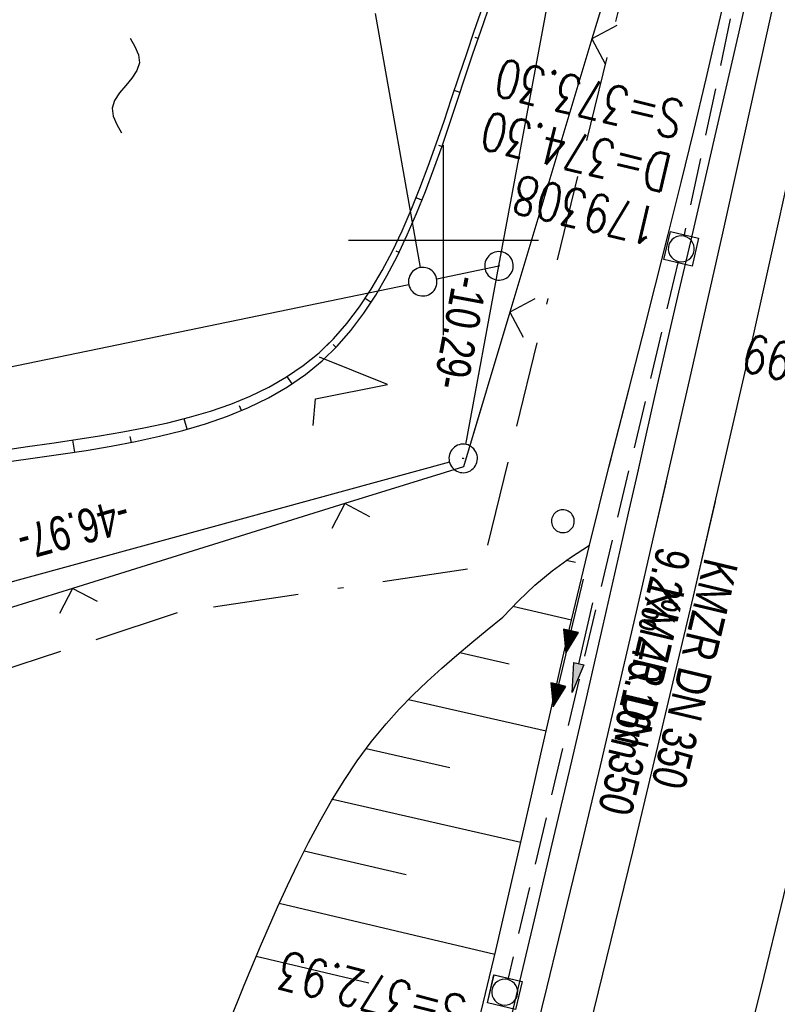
# Model space of a CAD drawing. Extents: x 508275 to 508667, y 447201 to 448341.
# Tile 3 of 33: x 508378 to 508418, y 447260 to 447312. Entities that reach past the tile are written whole.
import ezdxf

# ---------------------------------------------------------------- set-up
doc = ezdxf.new("R2010")
doc.units = 0
doc.header["$LTSCALE"] = 10
doc.header["$MEASUREMENT"] = 0
for name, pattern in [('ACAD_ISO16W100', [73, 15, -6.5, 15, -6.5, 15, -7, 1, -7]), ('AUSGEZOGEN', [0]), ('LT00', [0]), ('STRICHLINIE2', [0.375, 0.25, -0.125])]:
    doc.linetypes.add(name, pattern=pattern)
doc.layers.get('0').update_dxf_attribs({"linetype": 'LT00'})
for name, color, linetype in [('--EK_FBR', 250, 'LT00'), ('--EK_Halt-Pfeil', 4, 'LT00'), ('--EK_Haltung', 7, 'STRICHLINIE2'), ('--EK_Haltung-Text', 140, 'LT00'), ('--EK_RRB', 181, 'LT00'), ('--EK_Schacht-Text', 5, 'LT00'), ('--EL_DFK_AB_L', 21, 'LT00'), ('--EL_DFK_AB_P', 7, 'LT00'), ('--EL_Halt-Pfeil', 4, 'LT00'), ('--EL_Haltung', 182, 'STRICHLINIE2'), ('--EL_Haltung-Text', 182, 'LT00'), ('--WASSER_NUTZUNG', 180, 'Continuous'), ('ABSTAND', 8, 'LT00'), ('BAB-KABEL', 220, 'ACAD_ISO16W100'), ('DFK_AB_L', 21, 'LT00'), ('DFK_AB_P', 7, 'LT00'), ('DFK_GZPKT', 250, 'LT00'), ('DFK_KATASTER', 250, 'LT00'), ('DFK_NUTZUNG', 250, 'LT00'), ('DFK_VERMPKT', 252, 'LT00'), ('PFEIL', 140, 'AUSGEZOGEN'), ('V126_AFBR_BAB', 250, 'LT00'), ('V126_BOESCH', 250, 'LT00'), ('V126_BOSCHUNG', 250, 'LT00'), ('V126_GRABEN', 250, 'LT00'), ('V126_KA_MULD', 182, 'LT00'), ('V126_LD_MARK', 250, 'LT00'), ('V126_RASTER', 250, 'LT00'), ('V126_ZAUN', 40, 'LT00'), ('V127_AFBR_BAB', 250, 'LT00'), ('V127_BOESCH', 250, 'LT00'), ('V127_BOSCHUNG', 250, 'LT00'), ('V127_GRABEN', 250, 'LT00'), ('V127_KA_MULD', 182, 'LT00'), ('V127_LD_MARK', 250, 'LT00'), ('V127_ZAUN', 40, 'LT00')]:
    doc.layers.add(name, color=color, linetype=linetype)
doc.styles.add('Haltungsbeschriftung', font='ARIAL.TTF', dxfattribs={"width": 0.75})
doc.styles.add('schachtbeschriftung', font='romans.shx', dxfattribs={"width": 0.75, "height": 2})
doc.styles.get("Standard").update_dxf_attribs({"font": 'ARIAL.TTF'})

# ---------------------------------------------------------------- blocks, each defined once
blk = doc.blocks.new('SYMB7010')
at = {"color": 0, "linetype": 'ByBlock'}
for points in [[(-0.031408, 0.499213), (-0.093728, 0.49134), (-0.15457, 0.475719), (-0.212975, 0.452595), (-0.268021, 0.422333), (-0.31884, 0.385411), (-0.36463, 0.342411), (-0.40467, 0.29401), (-0.438329, 0.240973), (-0.465074, 0.184136), (-0.484486, 0.124395), (-0.496256, 0.062692), (-0.5002, 0)], [(0.5002, 0), (0.496256, 0.062692), (0.484485, 0.124395), (0.465074, 0.184136), (0.438329, 0.240973), (0.40467, 0.29401), (0.36463, 0.342411), (0.31884, 0.385411), (0.268021, 0.422333), (0.212975, 0.452595), (0.15457, 0.475719), (0.093728, 0.49134), (0.031408, 0.499213), (-0.031408, 0.499213)], [(-0.5002, 0), (-0.496256, -0.062692), (-0.484486, -0.124395), (-0.465075, -0.184136), (-0.438329, -0.240973), (-0.404671, -0.29401), (-0.36463, -0.342411), (-0.31884, -0.385411), (-0.268021, -0.422333), (-0.212975, -0.452595), (-0.154571, -0.475719), (-0.093728, -0.49134), (-0.031408, -0.499213), (0.031408, -0.499213)], [(0.031408, -0.499213), (0.093728, -0.491341), (0.15457, -0.475719), (0.212975, -0.452595), (0.268021, -0.422333), (0.31884, -0.385411), (0.36463, -0.342411), (0.404671, -0.294011), (0.438329, -0.240974), (0.465075, -0.184136), (0.484486, -0.124395), (0.496256, -0.062692), (0.500201, 0)]]:
    blk.add_lwpolyline(points, dxfattribs=at)
blk = doc.blocks.new('SYMB7222')
at = {"color": 0, "linetype": 'ByBlock'}
blk.add_line((0, 0.185), (-0.11, -0.185), dxfattribs=at)
blk.add_lwpolyline([(0.25, -0.185), (0.11, -0.185), (0, 0.185)], dxfattribs=at)
blk = doc.blocks.new('SYMB7251')
at = {"color": 0, "linetype": 'ByBlock'}
for points in [[(-0.25, 0), (-0.208333, 0.028889), (-0.166667, 0.051111), (-0.125, 0.06), (-0.083333, 0.051111), (-0.041667, 0.028889), (0, 0)], [(0, 0), (0.041667, -0.028889), (0.083333, -0.051111), (0.125, -0.06), (0.166667, -0.051111), (0.208333, -0.028889), (0.25, 0)]]:
    blk.add_lwpolyline(points, dxfattribs=at)
blk = doc.blocks.new('SYMB0003')
at = {"color": 0, "linetype": 'ByBlock'}
for p, q in [((-0.015712, 0), (0.010166, 0.012015)), ((0, -0.021257), (-0.015712, 0)), ((0.010166, 0.012015), (0, -0.021257))]:
    blk.add_line(p, q, dxfattribs=at)
for points in [[(-0.031395, 0.499013), (-0.093691, 0.491144), (-0.154509, 0.475528), (-0.21289, 0.452414), (-0.267913, 0.422164), (-0.318712, 0.385257), (-0.364484, 0.342274), (-0.404509, 0.293893), (-0.438154, 0.240877), (-0.464888, 0.184062), (-0.484292, 0.124345), (-0.496058, 0.062667), (-0.5, 0)], [(0.5, 0), (0.496057, 0.062667), (0.484292, 0.124345), (0.464888, 0.184062), (0.438153, 0.240877), (0.404509, 0.293893), (0.364484, 0.342274), (0.318712, 0.385257), (0.267913, 0.422164), (0.21289, 0.452414), (0.154509, 0.475528), (0.093691, 0.491144), (0.031395, 0.499013), (-0.031395, 0.499013)], [(-0.5, 0), (-0.496058, -0.062667), (-0.484292, -0.124345), (-0.464888, -0.184062), (-0.438154, -0.240877), (-0.404509, -0.293893), (-0.364485, -0.342274), (-0.318712, -0.385257), (-0.267914, -0.422164), (-0.21289, -0.452414), (-0.154509, -0.475529), (-0.093691, -0.491144), (-0.031395, -0.499014), (0.031395, -0.499014)], [(0.031395, -0.499014), (0.093691, -0.491144), (0.154509, -0.475529), (0.21289, -0.452414), (0.267914, -0.422164), (0.318712, -0.385257), (0.364485, -0.342274), (0.404509, -0.293893), (0.438154, -0.240877), (0.464889, -0.184062), (0.484292, -0.124345), (0.496058, -0.062667), (0.5, 0)]]:
    blk.add_lwpolyline(points, dxfattribs=at)
blk = doc.blocks.new('SYMB0024')
at = {"color": 0, "linetype": 'ByBlock'}
for p, q in [((-0.5, 0.5), (0, 0)), ((0, 0), (0.5, 0.5))]:
    blk.add_line(p, q, dxfattribs=at)
blk = doc.blocks.new('Pfreil3')
at = {"layer": 'PFEIL'}
blk.add_hatch(color=256, dxfattribs=at).paths.add_polyline_path([(-1.549, 0.273), (-1.549, -0.273), (0, 0)])
for p, q in [((-1.549, 0), (-4.831, 0)), ((-1.549, -0.273), (-1.549, 0.273)), ((-1.549, 0.273), (0, 0)), ((0, 0), (-1.549, -0.273))]:
    blk.add_line(p, q, dxfattribs=at)
blk = doc.blocks.new('SYMB1210')
at = {"color": 0, "linetype": 'ByBlock'}
blk.add_line((0.018815, -0.179014), (0.055623, -0.17119), dxfattribs=at)
for points in [[(-0.2, -0.2), (-0.2, 0.2), (0.2, 0.2), (0.2, -0.2), (-0.2, -0.2)], [(0.018815, 0.179014), (-0.018815, 0.179014), (-0.055623, 0.17119), (-0.09, 0.155885), (-0.120444, 0.133766), (-0.145623, 0.105801), (-0.164438, 0.073213), (-0.176067, 0.037424), (-0.18, 0)], [(0.18, 0), (0.176067, 0.037424), (0.164438, 0.073213), (0.145623, 0.105801), (0.120444, 0.133766), (0.09, 0.155885), (0.055623, 0.17119), (0.018815, 0.179014)], [(-0.18, 0), (-0.176067, -0.037424), (-0.164438, -0.073213), (-0.145623, -0.105801), (-0.120444, -0.133766), (-0.09, -0.155885), (-0.055623, -0.17119), (-0.018815, -0.179014), (0.018815, -0.179014)], [(0.055623, -0.17119), (0.09, -0.155885), (0.120444, -0.133766), (0.145623, -0.105801), (0.164438, -0.073213), (0.176067, -0.037424), (0.18, 0)]]:
    blk.add_lwpolyline(points, dxfattribs=at)
blk = doc.blocks.new('SYMB0070')
at = {"color": 0, "linetype": 'ByBlock'}
for p, q in [((-0.5, 0), (0.2, 0)), ((0.5, 0), (0.2, 0.1)), ((0.2, 0.1), (0.2, 0)), ((0.468, 0), (0.21, 0.086)), ((0.21, 0.086), (0.21, -0.086)), ((0.21, -0.086), (0.468, 0)), ((0.22, -0.072), (0.437, 0)), ((0.23, -0.058), (0.405, 0)), ((0.24, -0.045), (0.374, 0)), ((0.342, 0), (0.25, 0.031)), ((0.25, 0.031), (0.25, -0.031)), ((0.25, -0.031), (0.342, 0)), ((0.26, -0.017), (0.31, 0)), ((0.27, -0.003), (0.279, 0))]:
    blk.add_line(p, q, dxfattribs=at)
for points in [[(0.2, 0), (0.2, -0.1), (0.5, 0)], [(0.437, 0), (0.22, 0.072), (0.22, -0.072)], [(0.405, 0), (0.23, 0.058), (0.23, -0.058)], [(0.374, 0), (0.24, 0.045), (0.24, -0.045)], [(0.31, 0), (0.26, 0.017), (0.26, -0.017)], [(0.279, 0), (0.27, 0.003), (0.27, -0.003)]]:
    blk.add_lwpolyline(points, dxfattribs=at)

msp = doc.modelspace()

# ---------------------------------------------------------------- linework, layer by layer
at = {"layer": '--EK_FBR', "color": 2}
for points in [[(508405.997, 447218.821), (508406.797, 447221.818), (508407.829, 447225.731), (508408.851, 447229.647), (508409.864, 447233.565), (508410.869, 447237.485), (508411.868, 447241.406), (508413.091, 447246.232), (508414.305, 447251.06), (508415.51, 447255.89), (508416.704, 447260.723), (508417.886, 447265.559), (508419.8, 447273.521), (508421.677, 447281.492), (508423.517, 447289.472), (508424.847, 447295.347), (508426.159, 447301.226), (508427.454, 447307.109), (508428.732, 447312.996)], [(508405.997, 447218.821), (508406.797, 447221.818), (508407.829, 447225.731), (508408.851, 447229.647), (508409.864, 447233.565), (508410.869, 447237.485), (508411.868, 447241.406), (508413.091, 447246.232), (508414.305, 447251.06), (508415.51, 447255.89), (508416.704, 447260.723), (508417.886, 447265.559), (508419.8, 447273.521), (508421.677, 447281.492), (508422.041, 447283.073)]]:
    msp.add_lwpolyline(points, dxfattribs=at)
at = {"layer": '--EK_FBR'}
for points in [[(508394.917, 447220.106), (508395.25, 447221.329), (508396.561, 447226.187), (508397.859, 447231.049), (508399.144, 447235.914), (508400.414, 447240.783), (508401.669, 447245.656), (508403.579, 447253.203), (508405.449, 447260.76), (508407.281, 447268.326), (508408.244, 447272.372), (508409.196, 447276.419), (508410.14, 447280.469), (508411.076, 447284.521), (508412.005, 447288.574), (508412.929, 447292.629), (508413.807, 447296.501), (508414.679, 447300.374), (508415.544, 447304.248), (508416.401, 447308.125), (508417.247, 447312.003)], [(508394.917, 447220.106), (508395.25, 447221.329), (508396.561, 447226.187), (508397.859, 447231.049), (508399.144, 447235.914), (508400.414, 447240.783), (508401.669, 447245.656), (508403.579, 447253.203), (508405.449, 447260.76), (508407.281, 447268.326), (508408.244, 447272.371), (508409.196, 447276.419), (508410.14, 447280.469), (508411.076, 447284.521), (508411.717, 447287.317)]]:
    msp.add_lwpolyline(points, dxfattribs=at)
at = {"layer": '--EK_Haltung'}
for p, q in [((508420.539, 447337.305), (508412.65, 447300.279)), ((508412.32, 447298.817), (508403.387, 447261.201))]:
    msp.add_line(p, q, dxfattribs=at)
at = {"layer": '--EK_RRB'}
msp.add_lwpolyline([(508377.156, 447288.365), (508378.52, 447288.554), (508379.872, 447288.747), (508381.206, 447288.951), (508382.519, 447289.172), (508383.808, 447289.417), (508385.067, 447289.69), (508386.294, 447289.999), (508387.484, 447290.35), (508388.632, 447290.747), (508389.736, 447291.199), (508390.791, 447291.71), (508391.793, 447292.287), (508392.738, 447292.935), (508393.623, 447293.662), (508394.403, 447294.427), (508395.128, 447295.261), (508395.804, 447296.159), (508396.434, 447297.115), (508397.022, 447298.124), (508397.574, 447299.178), (508398.091, 447300.274), (508398.58, 447301.403), (508399.044, 447302.562), (508399.488, 447303.744), (508399.915, 447304.943), (508400.33, 447306.153), (508400.736, 447307.368), (508401.139, 447308.583), (508401.542, 447309.792), (508401.95, 447310.989), (508402.508, 447312.564)], dxfattribs=at)
at = {"layer": '--EL_DFK_AB_L'}
for p, q in [((508402.911, 447298.649), (508430.954, 447449.633)), ((508401.168, 447289.267), (508402.911, 447298.649)), ((508400.307, 447288.331), (508356.444, 447276.337))]:
    msp.add_line(p, q, dxfattribs=at)
at = {"layer": '--EL_Haltung'}
for p, q in [((508420.539, 447337.305), (508412.65, 447300.279)), ((508412.32, 447298.817), (508403.387, 447261.201))]:
    msp.add_line(p, q, dxfattribs=at)
at = {"layer": 'BAB-KABEL', "ltscale": 0.03, "flags": 128}
msp.add_lwpolyline([(508483.284, 448141.058), (508483.035, 448139.227), (508479.751, 448113.403), (508481.527, 448103.17), (508480.164, 448094.262), (508478.935, 448090.579), (508477.433, 448087.401), (508476.34, 448080.034), (508472.781, 448052.024), (508471.007, 448040.418), (508470.052, 448032.878), (508469.506, 448025.92), (508468.687, 448016.779), (508466.83, 447996.179), (508463.714, 447929.595), (508460.374, 447843.858), (508458.4, 447784.541), (508457.287, 447767.197), (508455.205, 447723.038), (508453.729, 447699.288), (508451.379, 447637.698), (508449.204, 447601.324), (508447.463, 447580.353), (508445.551, 447556.949), (508439.899, 447511.622), (508435.634, 447479.341), (508431.536, 447447.33), (508425.814, 447408.25), (508422.058, 447386.255), (508419.489, 447370.364), (508419.463, 447366.692), (508417.017, 447353.034), (508419.671, 447348.567), (508418.263, 447336.935), (508413.792, 447330.933), (508402.026, 447282.819), (508386.099, 447280.447), (508366.681, 447274.025), (508361.372, 447269.698), (508361.657, 447256.667), (508362.195, 447223.902)], dxfattribs=at)
at = {"layer": 'DFK_AB_L'}
for p, q in [((508402.911, 447298.649), (508430.954, 447449.633)), ((508401.168, 447289.267), (508402.911, 447298.649)), ((508400.307, 447288.331), (508356.444, 447276.337))]:
    msp.add_line(p, q, dxfattribs=at)
at = {"layer": 'DFK_KATASTER'}
for p, q in [((508396.4, 447311.919), (508398.77, 447298.559)), ((508399.635, 447297.972), (508402.911, 447298.649)), ((508356.155, 447288.98), (508398.166, 447297.666))]:
    msp.add_line(p, q, dxfattribs=at)
at = {"layer": 'V126_AFBR_BAB', "color": 0}
msp.add_lwpolyline([(508405.997, 447218.821), (508406.797, 447221.818), (508407.829, 447225.731), (508408.851, 447229.647), (508409.864, 447233.565), (508410.869, 447237.485), (508411.868, 447241.406), (508413.091, 447246.232), (508414.305, 447251.06), (508415.51, 447255.89), (508416.704, 447260.723), (508417.886, 447265.559), (508419.8, 447273.521), (508421.677, 447281.492), (508423.517, 447289.472), (508424.847, 447295.347), (508426.159, 447301.226), (508427.454, 447307.109), (508428.732, 447312.996)], dxfattribs=at)
at = {"layer": 'V126_AFBR_BAB'}
msp.add_lwpolyline([(508394.917, 447220.106), (508395.25, 447221.329), (508396.561, 447226.187), (508397.859, 447231.049), (508399.144, 447235.914), (508400.414, 447240.783), (508401.669, 447245.656), (508403.579, 447253.203), (508405.449, 447260.76), (508407.281, 447268.326), (508408.244, 447272.372), (508409.196, 447276.419), (508410.14, 447280.469), (508411.076, 447284.521), (508412.005, 447288.574), (508412.929, 447292.629), (508413.807, 447296.501), (508414.679, 447300.374), (508415.544, 447304.248), (508416.401, 447308.125), (508417.247, 447312.003)], dxfattribs=at)
at = {"layer": 'V126_BOESCH'}
for points in [[(508376.841, 447288.964), (508378.13, 447289.149), (508379.407, 447289.331), (508380.669, 447289.517), (508381.913, 447289.711), (508383.135, 447289.92), (508384.333, 447290.15), (508385.502, 447290.406), (508386.64, 447290.693), (508387.743, 447291.018), (508388.808, 447291.387), (508389.832, 447291.804), (508390.812, 447292.277), (508391.743, 447292.81), (508392.624, 447293.41), (508393.451, 447294.081), (508394.211, 447294.818), (508394.919, 447295.624), (508395.579, 447296.494), (508396.195, 447297.423), (508396.771, 447298.403), (508397.311, 447299.431), (508397.82, 447300.499), (508398.3, 447301.603), (508398.756, 447302.735), (508399.193, 447303.892), (508399.613, 447305.065), (508400.021, 447306.251), (508400.422, 447307.442), (508400.818, 447308.634), (508401.214, 447309.82), (508401.614, 447310.994), (508402.173, 447312.577)], [(508377.156, 447288.365), (508378.52, 447288.554), (508379.872, 447288.747), (508381.206, 447288.951), (508382.519, 447289.172), (508383.808, 447289.417), (508385.067, 447289.69), (508386.294, 447289.999), (508387.484, 447290.35), (508388.632, 447290.747), (508389.736, 447291.199), (508390.791, 447291.71), (508391.793, 447292.287), (508392.738, 447292.935), (508393.623, 447293.662), (508394.403, 447294.427), (508395.128, 447295.261), (508395.804, 447296.159), (508396.434, 447297.115), (508397.022, 447298.124), (508397.574, 447299.178), (508398.091, 447300.274), (508398.58, 447301.403), (508399.044, 447302.562), (508399.488, 447303.744), (508399.915, 447304.943), (508400.33, 447306.153), (508400.736, 447307.368), (508401.139, 447308.583), (508401.542, 447309.792), (508401.95, 447310.989), (508402.508, 447312.564)], [(508388.699, 447258.786), (508389.517, 447260.846), (508390.373, 447262.896), (508391.269, 447264.936), (508391.794, 447266.081), (508392.337, 447267.217), (508392.901, 447268.341), (508393.492, 447269.449), (508394.113, 447270.535), (508394.768, 447271.596), (508395.462, 447272.627), (508396.198, 447273.623), (508396.98, 447274.581), (508397.669, 447275.347), (508398.389, 447276.086), (508399.136, 447276.803), (508399.904, 447277.502), (508400.689, 447278.185), (508401.488, 447278.857), (508402.296, 447279.521), (508403.108, 447280.182), (508403.928, 447281.045), (508404.798, 447281.858), (508405.713, 447282.619), (508406.672, 447283.325), (508407.671, 447283.973)]]:
    msp.add_lwpolyline(points, dxfattribs=at)
at = {"layer": 'V126_BOSCHUNG'}
for p, q in [((508401.818, 447310.605), (508401.667, 447310.658)), ((508400.867, 447307.762), (508400.562, 447307.865)), ((508399.906, 447304.918), (508399.753, 447304.972)), ((508398.862, 447302.099), (508398.555, 447302.226)), ((508397.655, 447299.346), (508397.501, 447299.425)), ((508396.186, 447296.725), (508395.881, 447296.937)), ((508394.345, 447294.367), (508394.199, 447294.511)), ((508392.044, 447292.449), (508391.782, 447292.835)), ((508389.381, 447291.046), (508389.273, 447291.286)), ((508386.524, 447290.063), (508386.356, 447290.617)), ((508380.615, 447288.859), (508380.51, 447289.493)), ((508383.585, 447289.372), (508383.52, 447289.676)), ((508406.932, 447283.049), (508406.446, 447283.165)), ((508406.727, 447280.019), (508403.635, 447280.747)), ((508403.449, 447277.714), (508400.844, 447278.316)), ((508405.391, 447274.196), (508398.146, 447275.842)), ((508400.328, 447272.27), (508395.928, 447273.269)), ((508404.06, 447268.334), (508394.157, 447270.607)), ((508398.025, 447266.64), (508392.668, 447267.883)), ((508402.693, 447262.452), (508391.359, 447265.135)), ((508396.07, 447260.936), (508390.142, 447262.353))]:
    msp.add_line(p, q, dxfattribs=at)
at = {"layer": 'V126_GRABEN'}
for points in [[(508401.334, 447256.761), (508402.744, 447262.668), (508404.117, 447268.584), (508404.618, 447270.785), (508405.117, 447272.985), (508405.615, 447275.186), (508406.117, 447277.385), (508406.625, 447279.583), (508407.142, 447281.779), (508407.671, 447283.973), (508408.176, 447286.017), (508408.691, 447288.06), (508409.211, 447290.101), (508409.734, 447292.141), (508410.43, 447294.861), (508411.122, 447297.581), (508411.807, 447300.303), (508412.484, 447303.027), (508413.151, 447305.754), (508413.804, 447308.484), (508414.441, 447311.217), (508415.06, 447313.954)], [(508402.886, 447256.325), (508403.835, 447260.297), (508404.776, 447264.27), (508405.712, 447268.245), (508406.611, 447272.084), (508407.503, 447275.925), (508408.388, 447279.767), (508409.264, 447283.611), (508409.726, 447285.657), (508410.186, 447287.702), (508410.647, 447289.748), (508411.111, 447291.792), (508411.738, 447294.531), (508412.371, 447297.269), (508413.006, 447300.006), (508413.643, 447302.743), (508414.279, 447305.479), (508414.911, 447308.217), (508415.538, 447310.956), (508416.157, 447313.697)]]:
    msp.add_lwpolyline(points, dxfattribs=at)
at = {"layer": 'V126_LD_MARK'}
msp.add_lwpolyline([(508439.353, 447414.494), (508437.645, 447404.06), (508435.882, 447393.636), (508434.064, 447383.222), (508432.189, 447372.817), (508430.258, 447362.424), (508427.646, 447348.851), (508424.937, 447335.297), (508422.13, 447321.763), (508419.225, 447308.25), (508416.222, 447294.759), (508413.123, 447281.289), (508409.927, 447267.842), (508406.99, 447255.848), (508403.976, 447243.873), (508400.887, 447231.918), (508397.722, 447219.982), (508397.669, 447219.787)], dxfattribs=at)
at = {"layer": 'V126_RASTER'}
for p, q in [((508399.999, 447295), (508399.999, 447305)), ((508394.994, 447300.001), (508404.994, 447300.001))]:
    msp.add_line(p, q, dxfattribs=at)
at = {"layer": 'V126_ZAUN'}
for p, q in [((508412.104, 447324.942), (508407.792, 447310.576)), ((508407.792, 447310.576), (508403.48, 447296.209)), ((508394.812, 447286.154), (508380.489, 447281.699)), ((508380.489, 447281.699), (508366.166, 447277.244))]:
    msp.add_line(p, q, dxfattribs=at)
msp.add_lwpolyline([(508403.48, 447296.209), (508401.044, 447288.093), (508394.812, 447286.154)], dxfattribs=at)
at = {"layer": 'V127_AFBR_BAB'}
msp.add_lwpolyline([(508394.917, 447220.106), (508395.25, 447221.329), (508396.561, 447226.187), (508397.859, 447231.049), (508399.144, 447235.914), (508400.414, 447240.783), (508401.669, 447245.656), (508403.579, 447253.203), (508405.449, 447260.76), (508407.281, 447268.326), (508408.244, 447272.371), (508409.196, 447276.419), (508410.14, 447280.469), (508411.076, 447284.521), (508411.717, 447287.317)], dxfattribs=at)
at = {"layer": 'V127_AFBR_BAB', "color": 0}
msp.add_lwpolyline([(508405.997, 447218.821), (508406.797, 447221.818), (508407.829, 447225.731), (508408.851, 447229.647), (508409.864, 447233.565), (508410.869, 447237.485), (508411.868, 447241.406), (508413.091, 447246.232), (508414.305, 447251.06), (508415.51, 447255.89), (508416.704, 447260.723), (508417.886, 447265.559), (508419.8, 447273.521), (508421.677, 447281.492), (508422.041, 447283.073)], dxfattribs=at)
at = {"layer": 'V127_BOESCH'}
for points in [[(508376.841, 447288.964), (508378.13, 447289.149), (508379.407, 447289.331), (508380.669, 447289.517), (508381.913, 447289.711), (508383.135, 447289.92), (508384.333, 447290.15), (508385.502, 447290.405), (508386.64, 447290.693), (508387.743, 447291.018), (508388.808, 447291.387), (508389.832, 447291.804), (508390.812, 447292.277), (508391.743, 447292.81), (508392.624, 447293.41), (508393.451, 447294.081), (508393.991, 447294.604)], [(508377.156, 447288.365), (508378.52, 447288.554), (508379.872, 447288.747), (508381.206, 447288.951), (508382.519, 447289.172), (508383.808, 447289.417), (508385.067, 447289.69), (508386.294, 447289.999), (508387.484, 447290.35), (508388.632, 447290.747), (508389.736, 447291.199), (508390.791, 447291.71), (508391.793, 447292.287), (508392.738, 447292.935), (508393.623, 447293.662), (508394.403, 447294.427), (508394.408, 447294.433)], [(508388.699, 447258.786), (508389.517, 447260.846), (508390.373, 447262.896), (508391.269, 447264.936), (508391.794, 447266.081), (508392.337, 447267.217), (508392.901, 447268.341), (508393.492, 447269.449), (508394.113, 447270.535), (508394.768, 447271.596), (508395.462, 447272.627), (508396.198, 447273.623), (508396.98, 447274.581), (508397.669, 447275.347), (508398.389, 447276.086), (508399.136, 447276.803), (508399.904, 447277.502), (508400.689, 447278.185), (508401.488, 447278.857), (508402.296, 447279.521), (508403.108, 447280.182), (508403.928, 447281.045), (508404.798, 447281.858), (508405.713, 447282.619), (508406.672, 447283.324), (508407.671, 447283.973)]]:
    msp.add_lwpolyline(points, dxfattribs=at)
at = {"layer": 'V127_BOSCHUNG'}
for p, q in [((508394.345, 447294.367), (508394.199, 447294.511)), ((508392.044, 447292.449), (508391.782, 447292.835)), ((508389.381, 447291.046), (508389.273, 447291.286)), ((508386.524, 447290.063), (508386.356, 447290.617)), ((508380.615, 447288.859), (508380.51, 447289.493)), ((508383.585, 447289.372), (508383.52, 447289.676)), ((508406.932, 447283.049), (508406.446, 447283.165)), ((508406.727, 447280.019), (508403.635, 447280.747)), ((508403.449, 447277.714), (508400.844, 447278.316)), ((508405.391, 447274.196), (508398.146, 447275.842)), ((508400.328, 447272.27), (508395.928, 447273.269)), ((508404.06, 447268.334), (508394.157, 447270.607)), ((508398.025, 447266.64), (508392.668, 447267.883)), ((508402.693, 447262.452), (508391.359, 447265.135)), ((508396.07, 447260.936), (508390.142, 447262.353))]:
    msp.add_line(p, q, dxfattribs=at)
at = {"layer": 'V127_GRABEN'}
for points in [[(508392.02, 447220.442), (508392.124, 447220.845), (508392.829, 447223.572), (508393.626, 447226.63), (508394.426, 447229.686), (508395.227, 447232.743), (508396.028, 447235.799), (508396.826, 447238.856), (508397.619, 447241.914), (508398.404, 447244.974), (508399.887, 447250.863), (508401.334, 447256.761), (508402.744, 447262.668), (508404.117, 447268.584), (508404.618, 447270.785), (508405.117, 447272.985), (508405.615, 447275.186), (508406.117, 447277.385), (508406.625, 447279.583), (508407.142, 447281.779), (508407.671, 447283.973), (508408.176, 447286.017), (508408.691, 447288.06), (508408.806, 447288.514)], [(508393.693, 447220.248), (508394.408, 447222.845), (508395.375, 447226.431), (508396.326, 447230.022), (508397.261, 447233.617), (508398.182, 447237.215), (508399.091, 447240.817), (508399.989, 447244.421), (508400.965, 447248.387), (508401.93, 447252.355), (508402.886, 447256.325), (508403.835, 447260.297), (508404.776, 447264.27), (508405.712, 447268.245), (508406.611, 447272.084), (508407.503, 447275.925), (508408.388, 447279.767), (508409.264, 447283.611), (508409.726, 447285.657), (508410.186, 447287.702), (508410.237, 447287.926)]]:
    msp.add_lwpolyline(points, dxfattribs=at)
at = {"layer": 'V127_LD_MARK'}
msp.add_lwpolyline([(508414.269, 447286.268), (508413.123, 447281.289), (508409.927, 447267.842), (508406.99, 447255.848), (508403.976, 447243.873), (508400.887, 447231.918), (508397.722, 447219.982), (508397.669, 447219.787)], dxfattribs=at)
at = {"layer": 'V127_ZAUN'}
for p, q in [((508394.812, 447286.154), (508380.489, 447281.699)), ((508380.489, 447281.699), (508366.166, 447277.244))]:
    msp.add_line(p, q, dxfattribs=at)
msp.add_lwpolyline([(508402.009, 447291.308), (508401.044, 447288.093), (508394.812, 447286.154)], dxfattribs=at)

# ---------------------------------------------------------------- block references
at = {"layer": '--EK_Halt-Pfeil', "xscale": 3.999999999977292, "yscale": 4, "zscale": 4, "rotation": 256.6397499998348}
msp.add_blockref('SYMB0070', (508406.881, 447280.241), dxfattribs=at)
at = {"layer": '--EL_DFK_AB_P', "xscale": 1.500000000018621, "yscale": 1.5, "zscale": 1.5, "rotation": 264.7377099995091}
for p in [(508402.911, 447298.649), (508401.03, 447288.529)]:
    msp.add_blockref('SYMB0003', p, dxfattribs=at)
at = {"layer": '--EL_Halt-Pfeil', "xscale": 3.999999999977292, "yscale": 4, "zscale": 4, "rotation": 256.6397499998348}
msp.add_blockref('SYMB0070', (508406.219, 447277.414), dxfattribs=at)
at = {"layer": '--WASSER_NUTZUNG', "xscale": 9.999999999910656, "yscale": 10.00000000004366, "zscale": 10, "rotation": 264.7377}
msp.add_blockref('SYMB7251', (508383.291, 447308.129), dxfattribs=at)
at = {"layer": 'DFK_AB_P', "xscale": 1.500000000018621, "yscale": 1.5, "zscale": 1.5, "rotation": 264.7377099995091}
for p in [(508402.911, 447298.649), (508401.03, 447288.529)]:
    msp.add_blockref('SYMB0003', p, dxfattribs=at)
at = {"layer": 'DFK_GZPKT', "xscale": 1.500000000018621, "yscale": 1.5, "zscale": 1.5, "rotation": 264.7377099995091}
msp.add_blockref('SYMB7010', (508398.901, 447297.819), dxfattribs=at)
at = {"layer": 'DFK_NUTZUNG', "xscale": 10.00000000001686, "yscale": 10, "zscale": 10, "rotation": 264.7377100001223}
msp.add_blockref('SYMB7222', (508395.21, 447292.579), dxfattribs=at)
at = {"layer": 'DFK_VERMPKT', "xscale": 1.200000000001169, "yscale": 1.200000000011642, "zscale": 1.2, "rotation": 264.7377100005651}
msp.add_blockref('SYMB7010', (508406.27, 447285.227), dxfattribs=at)
at = {"layer": 'PFEIL', "rotation": 256.9983800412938}
msp.add_blockref('Pfreil3', (508406.756, 447276.223), dxfattribs=at)
at = {"layer": 'V126_KA_MULD', "zscale": 3.8}
for p, xscale, yscale, rotation in [((508412.494, 447299.547), 3.799999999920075, 3.799999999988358, 76.89979872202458), ((508403.214, 447260.473), 3.80000000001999, 3.799999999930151, 76.6716413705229)]:
    msp.add_blockref('SYMB1210', p, dxfattribs=dict(at, xscale=xscale, yscale=yscale, rotation=rotation))
at = {"layer": 'V126_ZAUN', "yscale": 2.099999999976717, "zscale": 2.1}
for p, xscale, rotation in [((508407.792, 447310.576), 2.099999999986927, 253.29479999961), ((508403.48, 447296.209), 2.099999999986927, 253.29479999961), ((508394.812, 447286.154), 2.099999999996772, 197.2760899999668), ((508380.489, 447281.699), 2.099999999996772, 197.2760899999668)]:
    msp.add_blockref('SYMB0024', p, dxfattribs=dict(at, xscale=xscale, rotation=rotation))
at = {"layer": 'V127_KA_MULD', "xscale": 3.800000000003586, "yscale": 3.80000000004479, "zscale": 3.8, "rotation": 76.7538186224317}
msp.add_blockref('SYMB1210', (508403.214, 447260.473), dxfattribs=at)
at = {"layer": 'V127_ZAUN', "xscale": 2.099999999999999, "yscale": 2.1, "zscale": 2.1, "rotation": 197.27812}
for p in [(508394.812, 447286.154), (508380.489, 447281.699)]:
    msp.add_blockref('SYMB0024', p, dxfattribs=at)

# ---------------------------------------------------------------- texts
at = {"layer": '--EK_Haltung-Text', "style": 'Haltungsbeschriftung', "width": 0.75}
for s, p in [('9.2‰ 40.16m', (508411.25, 447283.958)), ('KMZR DN 350', (508413.741, 447283.366))]:
    msp.add_text(s, height=1.8, rotation=-103.3603, dxfattribs=at).set_placement(p)
at = {"layer": '--EK_Schacht-Text', "style": 'schachtbeschriftung', "width": 0.75}
for s, rotation, p in [('S=373.30', -193.3602, (508412.763, 447307.253)), ('D=374.30', -193.3602, (508412.097, 447304.45)), ('179308', -193.3602, (508411.432, 447301.648)), ('D=374.99', -193.5264, (508425.824, 447292.748)), ('S=372.93', -194.3222, (508401.333, 447260.179))]:
    msp.add_text(s, height=2, rotation=rotation, dxfattribs=at).set_placement(p)
at = {"layer": '--EL_Haltung-Text', "style": 'Haltungsbeschriftung', "width": 0.75}
msp.add_text('KMZR DN 350', height=1.8, rotation=-103.3603, dxfattribs=at).set_placement((508410.935, 447281.986))
at = {"layer": 'ABSTAND', "width": 0.75}
for s, rotation, p in [('-10.29-', -100.5223, (508400.537, 447298.225)), ('-46.97-', -164.7058, (508383.218, 447286.458))]:
    msp.add_text(s, height=1.8, rotation=rotation, dxfattribs=at).set_placement(p)

doc.saveas('drawing.dxf')
